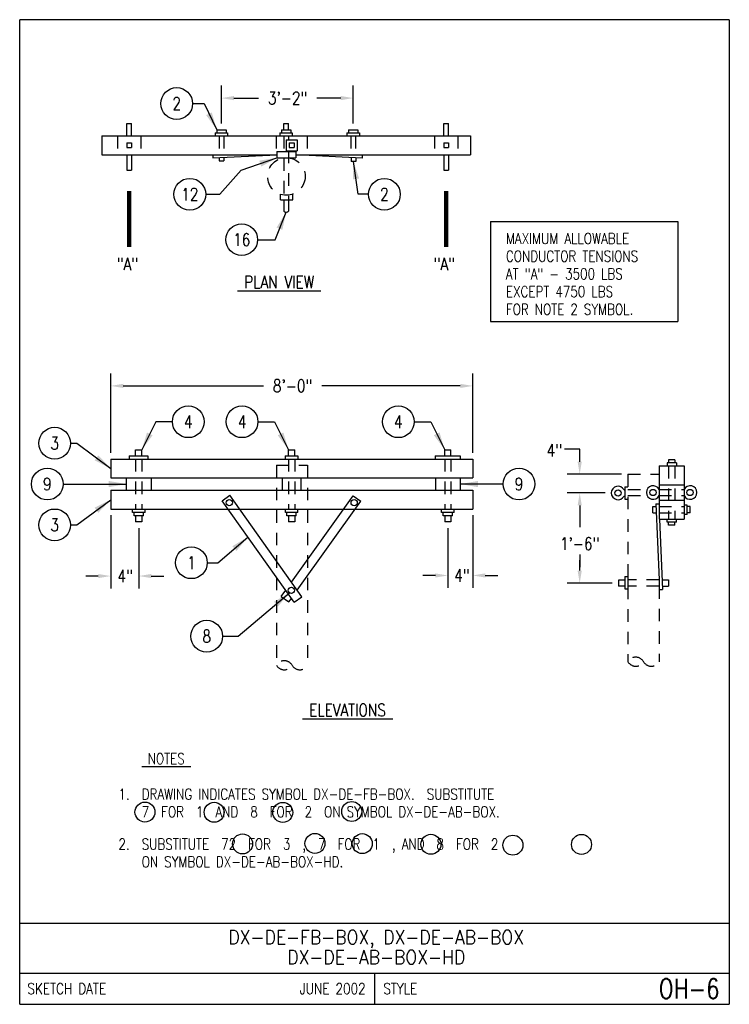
# Model space of a CAD drawing. Extents: x 0 to 7.1, y 0 to 9.85.
import ezdxf
from ezdxf.enums import TextEntityAlignment as Align

# ---------------------------------------------------------------- set-up
doc = ezdxf.new("R2010")
doc.units = 0
doc.header["$MEASUREMENT"] = 0
doc.linetypes.add('HIDDEN', pattern=[0.375, 0.25, -0.125])
doc.linetypes.add('HIDDEN2', pattern=[0.1875, 0.125, -0.0625])
doc.layers.add('E-DETL', color=2, linetype='CONTINUOUS')
doc.layers.add('E-DETL-TEXT', color=3, linetype='CONTINUOUS')
doc.styles.add('ROMANS', font='ROMANS.SHX', dxfattribs={"width": 0.8})
doc.styles.get("Standard").update_dxf_attribs({"font": 'ROMANS.SHX', "width": 0.8, "height": 0.125})
doc.dimstyles.get("Standard").update_dxf_attribs({"dimtxt": 0.18, "dimasz": 0.18, "dimexe": 0.18, "dimexo": 0.0625, "dimgap": 0.09, "dimtad": 0, "dimtih": 1, "dimtoh": 1, "dimdec": 4, "dimzin": 0, "dimdsep": 46, "dimtxsty": 'Standard', "dimcen": 0.09, "dimadec": 0, "dimazin": 0, "dimtfac": 1, "dimtdec": 4, "dimtofl": 0, "dimtmove": 0, "dimatfit": 3, "dimfxl": 0, "dimtolj": 1, "dimtzin": 0, "dimarcsym": 0})

msp = doc.modelspace()

# ---------------------------------------------------------------- linework, layer by layer
at = {"layer": 'E-DETL'}
for p, q in [((7.1036, 9.8484), (0, 9.8484)), ((0, 0), (0, 9.8484)), ((7.1036, 9.8484), (7.1036, 0)), ((4.7119, 7.8292), (4.7119, 6.8282)), ((4.7119, 7.8292), (6.5869, 7.8292)), ((6.5869, 7.8292), (6.5869, 6.8282)), ((4.7119, 6.8282), (6.5869, 6.8282)), ((0, 0.8125), (7.1036, 0.8125)), ((0, 0.3125), (7.1036, 0.3125)), ((3.5518, 0.3125), (3.5518, 0)), ((0, 0), (7.1036, 0))]:
    msp.add_line(p, q, dxfattribs=at)
at = {"layer": 'E-DETL', "color": 4}
for p, q in [((1.0737, 8.8106), (1.1206, 8.8106)), ((1.0737, 8.6856), (1.0737, 8.8106)), ((1.1206, 8.6856), (1.1206, 8.8106)), ((2.6432, 8.8088), (2.6901, 8.8088)), ((2.6432, 8.7463), (2.6432, 8.8088)), ((2.6901, 8.7463), (2.6901, 8.8088)), ((4.2456, 8.8106), (4.2925, 8.8106)), ((4.2456, 8.6856), (4.2456, 8.8106)), ((4.2925, 8.6856), (4.2925, 8.8106)), ((0.8237, 8.6856), (0.8237, 8.4981)), ((0.8237, 8.6856), (4.5112, 8.6856)), ((1.9565, 8.7169), (1.9565, 8.6856)), ((1.9565, 8.7169), (2.0815, 8.7169)), ((1.9722, 8.7481), (1.9722, 8.7169)), ((1.9722, 8.7481), (2.0659, 8.7481)), ((2.0659, 8.7481), (2.0659, 8.7169)), ((2.0815, 8.7169), (2.0815, 8.6856)), ((2.6041, 8.7151), (2.6041, 8.6838)), ((2.6041, 8.7151), (2.7291, 8.7151)), ((2.6198, 8.7463), (2.6198, 8.7151)), ((2.6198, 8.7463), (2.7135, 8.7463)), ((2.7135, 8.7463), (2.7135, 8.7151)), ((2.7291, 8.7151), (2.7291, 8.6838)), ((3.276, 8.7151), (3.276, 8.6838)), ((3.276, 8.7151), (3.401, 8.7151)), ((3.2916, 8.7463), (3.2916, 8.7151)), ((3.2916, 8.7463), (3.3854, 8.7463)), ((3.3854, 8.7463), (3.3854, 8.7151)), ((3.401, 8.7151), (3.401, 8.6838)), ((4.5112, 8.6856), (4.5112, 8.4981)), ((1.0737, 8.6153), (1.0737, 8.5685)), ((1.0737, 8.6153), (1.1206, 8.6153)), ((1.0737, 8.5685), (1.1206, 8.5685)), ((1.1206, 8.6153), (1.1206, 8.5685)), ((2.6678, 8.6475), (2.7772, 8.6475)), ((2.6678, 8.6475), (2.6678, 8.5382)), ((2.6991, 8.6162), (2.6991, 8.5694)), ((2.6991, 8.6162), (2.746, 8.6162)), ((2.6991, 8.5694), (2.746, 8.5694)), ((2.746, 8.6162), (2.746, 8.5694)), ((2.7772, 8.6475), (2.7772, 8.5382)), ((4.2456, 8.6153), (4.2456, 8.5685)), ((4.2456, 8.6153), (4.2925, 8.6153)), ((4.2456, 8.5685), (4.2925, 8.5685)), ((4.2925, 8.6153), (4.2925, 8.5685)), ((0.8237, 8.4981), (2.5757, 8.4981)), ((1.0737, 8.4981), (1.0737, 8.3419)), ((1.1206, 8.4981), (1.1206, 8.3419)), ((1.9331, 8.4669), (2.5757, 8.4981)), ((1.9331, 8.4981), (1.9331, 8.4669)), ((1.9956, 8.4699), (1.9956, 8.4356)), ((2.0425, 8.4722), (2.0425, 8.4356)), ((2.5757, 8.5296), (2.7632, 8.5296)), ((2.5757, 8.5296), (2.5757, 8.4671)), ((2.6678, 8.5382), (2.7772, 8.5382)), ((2.7632, 8.5296), (2.7632, 8.4671)), ((3.4273, 8.462), (2.7632, 8.4981)), ((2.7632, 8.4981), (4.5112, 8.4981)), ((3.4273, 8.4932), (3.4273, 8.462)), ((4.2456, 8.4981), (4.2456, 8.3419)), ((4.2925, 8.4981), (4.2925, 8.3419)), ((1.9956, 8.4356), (2.0425, 8.4356)), ((2.5757, 8.4671), (2.7632, 8.4671)), ((3.318, 8.4673), (3.318, 8.4307)), ((3.3648, 8.4307), (3.318, 8.4307)), ((3.3648, 8.465), (3.3648, 8.4307)), ((1.0737, 8.3419), (1.1206, 8.3419)), ((4.2456, 8.3419), (4.2925, 8.3419)), ((2.6092, 8.0478), (2.6092, 8.1031)), ((2.7342, 8.0478), (2.7342, 8.1045)), ((2.6092, 8.0478), (2.7342, 8.0478)), ((2.6432, 8.0478), (2.6432, 7.9338)), ((2.6901, 8.0478), (2.6901, 7.9338)), ((1.1606, 5.5474), (1.2233, 5.5474)), ((1.1606, 5.4849), (1.1606, 5.5474)), ((1.2233, 5.4849), (1.2233, 5.5474)), ((2.6905, 5.5474), (2.7531, 5.5474)), ((2.6905, 5.4849), (2.6905, 5.5474)), ((2.7531, 5.4849), (2.7531, 5.5474)), ((4.2543, 5.5474), (4.317, 5.5474)), ((4.2543, 5.4849), (4.2543, 5.5474)), ((4.317, 5.4849), (4.317, 5.5474)), ((0.911, 5.4536), (4.536, 5.4536)), ((0.911, 5.4536), (0.911, 5.2661)), ((1.0969, 5.4854), (1.0969, 5.4541)), ((1.0969, 5.4854), (1.2844, 5.4854)), ((1.2844, 5.4854), (1.2844, 5.4541)), ((2.6592, 5.4849), (2.6592, 5.4536)), ((2.6592, 5.4849), (2.7842, 5.4849)), ((2.7842, 5.4849), (2.7842, 5.4536)), ((4.1583, 5.4853), (4.1583, 5.4541)), ((4.1583, 5.4853), (4.4083, 5.4853)), ((4.4083, 5.4853), (4.4083, 5.4541)), ((4.536, 5.4536), (4.536, 5.2661)), ((6.557, 5.4475), (6.4945, 5.4475)), ((6.4945, 5.4475), (6.4945, 5.4163)), ((6.557, 5.4475), (6.557, 5.4163)), ((6.4007, 5.3848), (6.6507, 5.3848)), ((6.4007, 5.3848), (6.4007, 4.8536)), ((6.4809, 5.4163), (6.4809, 5.385)), ((6.5734, 5.4163), (6.4809, 5.4163)), ((6.5734, 5.4163), (6.5734, 5.385)), ((6.6507, 5.3848), (6.6507, 4.8536)), ((0.911, 5.2661), (2.6284, 5.2661)), ((1.0673, 5.2661), (1.0673, 5.1411)), ((1.3173, 5.2661), (1.3173, 5.1411)), ((2.6284, 5.2661), (2.6284, 5.1411)), ((2.6284, 5.2661), (2.7534, 5.2661)), ((2.7534, 5.2661), (4.536, 5.2661)), ((2.8152, 5.2661), (2.8152, 5.1411)), ((4.161, 5.2661), (4.161, 5.1411)), ((4.411, 5.2661), (4.411, 5.1411)), ((0.911, 5.1411), (2.6284, 5.1411)), ((0.911, 5.1411), (0.911, 4.9536)), ((2.6284, 5.1411), (2.7534, 5.1411)), ((2.7534, 5.1411), (4.536, 5.1411)), ((4.536, 5.1411), (4.536, 4.9536)), ((6.0497, 5.1459), (6.0571, 5.1459)), ((6.0571, 5.1771), (6.0571, 5.0521)), ((6.0571, 5.1771), (6.0883, 5.1771)), ((6.4007, 5.1973), (6.6507, 5.1973)), ((2.026, 5.0373), (2.1024, 5.0916)), ((2.7476, 4.022), (2.026, 5.0373)), ((2.824, 4.0763), (2.1024, 5.0916)), ((2.7206, 4.2219), (3.3398, 5.0863)), ((2.778, 4.141), (3.416, 5.0317)), ((3.3398, 5.0863), (3.416, 5.0317)), ((6.0497, 5.0834), (6.0571, 5.0834)), ((6.0571, 5.0521), (6.0883, 5.0521)), ((6.4007, 5.0411), (6.6507, 5.0411)), ((0.911, 4.9536), (4.536, 4.9536)), ((1.1298, 4.918), (1.1298, 4.9492)), ((1.2548, 4.918), (1.2548, 4.9492)), ((2.6597, 4.918), (2.6597, 4.9492)), ((2.7847, 4.918), (2.7847, 4.9492)), ((4.2235, 4.918), (4.2235, 4.9492)), ((4.3485, 4.918), (4.3485, 4.9492)), ((6.3382, 4.9161), (6.3382, 4.9786)), ((6.3382, 4.9786), (6.3695, 4.9786)), ((6.3684, 5.0045), (6.3996, 5.0045)), ((6.3684, 5.0045), (6.4007, 4.2442)), ((6.682, 4.9921), (6.6507, 4.9921)), ((6.682, 4.8996), (6.682, 4.9921)), ((6.7132, 4.9786), (6.682, 4.9786)), ((6.7132, 4.9161), (6.7132, 4.9786)), ((1.2548, 4.918), (1.1298, 4.918)), ((1.1454, 4.8867), (1.1454, 4.918)), ((1.2392, 4.8867), (1.1454, 4.8867)), ((1.1608, 4.8867), (1.1608, 4.8242)), ((1.2235, 4.8867), (1.2235, 4.8242)), ((1.2392, 4.8867), (1.2392, 4.918)), ((2.7847, 4.918), (2.6597, 4.918)), ((2.6753, 4.8867), (2.6753, 4.918)), ((2.769, 4.8867), (2.6753, 4.8867)), ((2.6907, 4.8867), (2.6907, 4.8242)), ((2.7534, 4.8867), (2.7534, 4.8242)), ((2.769, 4.8867), (2.769, 4.918)), ((4.3485, 4.918), (4.2235, 4.918)), ((4.2392, 4.8867), (4.2392, 4.918)), ((4.3329, 4.8867), (4.2392, 4.8867)), ((4.2546, 4.8867), (4.2546, 4.8242)), ((4.3173, 4.8867), (4.3173, 4.8242)), ((4.3329, 4.8867), (4.3329, 4.918)), ((6.3382, 4.9161), (6.3695, 4.9161)), ((6.4007, 4.8536), (6.6507, 4.8536)), ((6.4061, 4.8536), (6.436, 4.1505)), ((6.4809, 4.8222), (6.4809, 4.8534)), ((6.5734, 4.8222), (6.5734, 4.8534)), ((6.682, 4.8996), (6.6507, 4.8996)), ((6.7132, 4.9161), (6.682, 4.9161)), ((1.2235, 4.8242), (1.1608, 4.8242)), ((2.7534, 4.8242), (2.6907, 4.8242)), ((4.3173, 4.8242), (4.2546, 4.8242)), ((6.5734, 4.8222), (6.4809, 4.8222)), ((6.4945, 4.7909), (6.4945, 4.8222)), ((6.557, 4.7909), (6.4945, 4.7909)), ((6.557, 4.7909), (6.557, 4.8222)), ((6.0571, 4.2436), (5.9946, 4.2436)), ((5.9946, 4.2436), (5.9946, 4.1823)), ((6.0571, 4.2797), (6.0571, 4.1547)), ((6.0571, 4.2797), (6.0883, 4.2797)), ((6.0883, 4.2797), (6.0883, 4.1547)), ((6.432, 4.2442), (6.4945, 4.2442)), ((6.4945, 4.2442), (6.4945, 4.1817)), ((2.6182, 4.079), (2.6628, 4.1412)), ((6.0571, 4.1823), (5.9946, 4.1823)), ((6.0571, 4.1547), (6.0883, 4.1547)), ((6.4007, 4.1505), (6.436, 4.1505)), ((6.4347, 4.1817), (6.4945, 4.1817)), ((2.6182, 4.079), (2.6945, 4.0244)), ((2.6945, 4.0244), (2.7203, 4.0604)), ((2.7476, 4.022), (2.824, 4.0763))]:
    msp.add_line(p, q, dxfattribs=at)
at = {"layer": 'E-DETL', "color": 4, "linetype": 'HIDDEN2'}
for p, q in [((0.98, 8.6856), (0.98, 8.4981)), ((1.2143, 8.6856), (1.2143, 8.4981)), ((1.9956, 8.6856), (1.9956, 8.4981)), ((2.0425, 8.6856), (2.0425, 8.4981)), ((2.5675, 8.6838), (2.5675, 8.4981)), ((2.6432, 8.6856), (2.6432, 8.0478)), ((2.6901, 8.6838), (2.6901, 8.6475)), ((2.8776, 8.6838), (2.8776, 8.4981)), ((3.3151, 8.6838), (3.3151, 8.4963)), ((3.362, 8.6838), (3.362, 8.4963)), ((4.1518, 8.6856), (4.1518, 8.4981)), ((4.3862, 8.6856), (4.3862, 8.4981)), ((2.6901, 8.5382), (2.6901, 8.0478)), ((1.161, 5.4536), (1.161, 4.9536)), ((1.2235, 5.4536), (1.2235, 4.9536)), ((2.6909, 5.4536), (2.6909, 4.9536)), ((2.7534, 5.4536), (2.7534, 4.9536)), ((4.2548, 5.4536), (4.2548, 4.9536)), ((4.3173, 5.4536), (4.3173, 4.9536)), ((6.4945, 5.3848), (6.4945, 4.8536)), ((6.557, 5.3848), (6.557, 4.8536)), ((6.0883, 5.1505), (6.2806, 5.1505)), ((6.4007, 5.1505), (6.6507, 5.1505)), ((6.0883, 5.088), (6.2806, 5.088)), ((6.4007, 5.088), (6.6507, 5.088)), ((6.4007, 4.9786), (6.6507, 4.9786)), ((6.4007, 4.9161), (6.6507, 4.9161)), ((6.4007, 4.2442), (6.0883, 4.2442)), ((6.4007, 4.1817), (6.0883, 4.1817))]:
    msp.add_line(p, q, dxfattribs=at)
at = {"layer": 'E-DETL', "linetype": 'HIDDEN2'}
for p, q in [((2.5704, 5.3911), (2.5704, 3.3911)), ((2.5704, 5.3911), (2.8828, 5.3911)), ((2.8828, 5.3911), (2.8828, 3.3911)), ((6.0883, 5.3021), (6.4007, 5.3021)), ((6.0883, 5.3021), (6.0883, 3.4271)), ((6.4007, 4.1817), (6.4007, 3.4271))]:
    msp.add_line(p, q, dxfattribs=at)
at = {"layer": 'E-DETL', "color": 4, "linetype": 'HIDDEN'}
for p, q in [((6.4007, 5.3021), (6.4007, 5.1973)), ((6.4007, 4.2442), (6.4007, 4.1817)), ((6.4007, 4.2442), (6.4007, 4.1817))]:
    msp.add_line(p, q, dxfattribs=at)
at = {"layer": 'E-DETL', "linetype": 'HIDDEN2'}
msp.add_circle((2.6697, 8.2806), 0.1875, dxfattribs=at)
at = {"layer": 'E-DETL', "color": 4}
for centre in [(5.9896, 5.1146), (6.3406, 5.1192), (6.7108, 5.1192), (2.0979, 5.0171), (3.3479, 5.0171), (2.7204, 4.1411)]:
    msp.add_circle(centre, 0.0312, dxfattribs=at)
for centre, radius, start, end in [((2.6666, 7.952), 0.0297, 217.82866, 322.17075), ((5.9896, 5.1146), 0.0677, 27.4811, 332.51767), ((6.3406, 5.1192), 0.0677, 27.4811, 332.51767), ((6.7108, 5.1192), 0.0677, 207.48171, 152.51862)]:
    msp.add_arc(centre, radius, start, end, dxfattribs=at)
at = {"layer": 'E-DETL', "linetype": 'HIDDEN2'}
for centre, start, end in [((6.1664, 3.3821), 30, 150), ((2.6485, 3.346), 30, 150), ((2.6485, 3.4362), 210, 330), ((2.8047, 3.4362), 210, 330), ((6.1664, 3.4722), 210, 330), ((6.3226, 3.4722), 210, 330)]:
    msp.add_arc(centre, 0.0902, start, end, dxfattribs=at)
at = {"layer": 'E-DETL-TEXT'}
for p, q in [((2.019, 8.8106), (2.019, 9.1892)), ((3.3385, 8.8088), (3.3385, 9.1892)), ((2.144, 9.0642), (2.3902, 9.0642)), ((3.2135, 9.0642), (2.975, 9.0642)), ((1.7309, 9.0095), (1.8455, 9.0095)), ((1.8455, 9.0095), (1.9722, 8.7481)), ((2.2175, 8.3425), (2.5757, 8.4671)), ((3.3885, 8.1019), (3.3414, 8.4307)), ((2.0042, 8.1019), (2.2175, 8.3425)), ((1.8622, 8.1019), (2.0042, 8.1019)), ((3.4921, 8.1019), (3.3885, 8.1019)), ((2.5568, 7.648), (2.6666, 7.9224)), ((2.382, 7.648), (2.5568, 7.648)), ((0.911, 5.5161), (0.911, 6.3105)), ((4.536, 5.5161), (4.536, 6.3105)), ((1.036, 6.1855), (2.4394, 6.1855)), ((4.411, 6.1855), (3.0241, 6.1855)), ((1.3633, 5.8268), (1.2233, 5.5474)), ((1.5285, 5.8268), (1.3633, 5.8268)), ((2.3852, 5.8268), (2.5504, 5.8268)), ((2.5504, 5.8268), (2.6905, 5.5474)), ((3.9491, 5.8268), (4.1143, 5.8268)), ((4.1143, 5.8268), (4.2543, 5.5474)), ((0.509, 5.6121), (0.5714, 5.6121)), ((0.5714, 5.6121), (0.911, 5.3599)), ((5.606, 5.5521), (5.453, 5.5521)), ((5.606, 5.4271), (5.606, 5.5521)), ((6.0258, 5.3021), (5.481, 5.3021)), ((6.0258, 5.3021), (5.481, 5.3021)), ((0.4355, 5.2036), (1.0673, 5.2036)), ((4.8394, 5.2036), (4.411, 5.2036)), ((0.5714, 4.7952), (0.911, 5.0474)), ((5.8594, 5.1146), (5.481, 5.1146)), ((5.8594, 5.1146), (5.481, 5.1146)), ((5.606, 4.9896), (5.606, 4.7716)), ((5.606, 4.9896), (5.606, 4.8646)), ((0.911, 4.8911), (0.911, 4.1587)), ((4.536, 4.8911), (4.536, 4.1646)), ((0.509, 4.7952), (0.5714, 4.7952)), ((1.1922, 4.7617), (1.1922, 4.1587)), ((4.2859, 4.7617), (4.2859, 4.1646)), ((1.9823, 4.4164), (2.2845, 4.6736)), ((5.606, 4.4986), (5.606, 4.3736)), ((5.606, 4.338), (5.606, 4.4428)), ((1.8783, 4.4164), (1.9823, 4.4164)), ((0.786, 4.2837), (0.661, 4.2837)), ((1.3172, 4.2837), (1.4422, 4.2837)), ((4.1609, 4.2896), (4.0359, 4.2896)), ((4.661, 4.2896), (4.786, 4.2896)), ((5.9321, 4.213), (5.481, 4.213)), ((2.1855, 3.6817), (2.7008, 4.1168)), ((2.0316, 3.6817), (2.1855, 3.6817))]:
    msp.add_line(p, q, dxfattribs=at)
for centre, radius in [((1.5719, 9.0095), 0.159), ((1.7032, 8.1019), 0.159), ((3.6511, 8.1019), 0.159), ((2.223, 7.648), 0.159), ((1.6875, 5.8268), 0.159), ((2.2262, 5.8268), 0.159), ((3.7901, 5.8268), 0.159), ((0.35, 5.6121), 0.159), ((0.2765, 5.2036), 0.159), ((4.9984, 5.2036), 0.159), ((0.35, 4.7952), 0.159), ((1.7193, 4.4164), 0.159), ((1.8726, 3.6817), 0.159), ((1.254, 1.9228), 0.1), ((1.9464, 1.9206), 0.1), ((2.6337, 1.9195), 0.1), ((3.3235, 1.9284), 0.1), ((2.2313, 1.6045), 0.1), ((2.956, 1.6093), 0.1), ((3.4294, 1.6071), 0.1), ((4.1164, 1.6002), 0.1), ((4.9373, 1.5919), 0.1), ((5.6241, 1.599), 0.1)]:
    msp.add_circle(centre, radius, dxfattribs=at)
for points in [[(2.144, 9.0851), (2.144, 9.0434), (2.019, 9.0642)], [(3.2135, 9.0851), (3.2135, 9.0434), (3.3385, 9.0642)], [(1.923, 8.9213), (1.9722, 8.7481), (1.8667, 8.894)], [(2.398, 8.4384), (2.5757, 8.4671), (2.4185, 8.3793)], [(3.3356, 8.2508), (3.3414, 8.4307), (3.3974, 8.2597)], [(2.5717, 7.7694), (2.6666, 7.9224), (2.6298, 7.7462)], [(1.036, 6.2064), (1.036, 6.1647), (0.911, 6.1855)], [(4.411, 6.2064), (4.411, 6.1647), (4.536, 6.1855)], [(1.2747, 5.7199), (1.2233, 5.5474), (1.3306, 5.6919)], [(2.639, 5.7199), (2.6905, 5.5474), (2.5831, 5.6919)], [(4.2029, 5.7199), (4.2543, 5.5474), (4.147, 5.6919)], [(0.7873, 5.4907), (0.911, 5.3599), (0.7501, 5.4405)], [(5.5851, 5.4271), (5.6268, 5.4271), (5.606, 5.3021)], [(0.89, 5.2349), (1.0673, 5.2036), (0.89, 5.1724)], [(4.5883, 5.1724), (4.411, 5.2036), (4.5883, 5.2349)], [(0.7873, 4.9166), (0.911, 5.0474), (0.7501, 4.9668)], [(5.5851, 4.9896), (5.6268, 4.9896), (5.606, 5.1146)], [(5.5851, 4.9896), (5.6268, 4.9896), (5.606, 5.1146)], [(2.1292, 4.5825), (2.2845, 4.6736), (2.1697, 4.5349)], [(5.5851, 4.338), (5.6268, 4.338), (5.606, 4.213)], [(0.786, 4.3045), (0.786, 4.2628), (0.911, 4.2837)], [(1.3172, 4.3045), (1.3172, 4.2628), (1.1922, 4.2837)], [(4.1609, 4.3104), (4.1609, 4.2687), (4.2859, 4.2896)], [(4.661, 4.3104), (4.661, 4.2687), (4.536, 4.2896)], [(2.5452, 4.0263), (2.7008, 4.1168), (2.5855, 3.9786)]]:
    msp.add_solid(points, dxfattribs=at)

# ---------------------------------------------------------------- texts
at = {"layer": 'E-DETL-TEXT', "style": 'ROMANS', "width": 0.8}
for s, p in [('2', (1.5719, 9.0095)), ('12', (1.7032, 8.1019)), ('2', (3.6511, 8.1019)), ('16', (2.223, 7.648)), ('4', (1.6875, 5.8268)), ('4', (2.2262, 5.8268)), ('4', (3.7901, 5.8268)), ('3', (0.35, 5.6121)), ('9', (0.2765, 5.2036)), ('3', (0.35, 4.7952)), ('1', (1.7193, 4.4164)), ('8', (1.8726, 3.6817))]:
    msp.add_text(s, height=0.125, dxfattribs=at).set_placement(p, align=Align.MIDDLE)
for s, height, p in [('MAXIMUM ALLOWABLE', 0.109375, (4.8672, 7.6051)), ('CONDUCTOR TENSIONS', 0.109375, (4.8672, 7.428)), ('"A"', 0.125, (0.971, 7.3424)), ('"A"', 0.125, (4.1428, 7.3424)), ('AT "A" - 3500 LBS', 0.109375, (4.8672, 7.251)), ('%%U PLAN VIEW ', 0.125, (2.1791, 7.1615)), ('EXCEPT 4750 LBS', 0.109375, (4.8672, 7.0739)), ('FOR NOTE 2 SYMBOL.', 0.109375, (4.8672, 6.8968)), ('%%U ELEVATIONS ', 0.125, (2.8302, 2.8805)), ('%%U NOTES ', 0.10938, (1.2212, 2.4015)), ('DRAWING INDICATES SYMBOL DX-DE-FB-BOX.  SUBSTITUTE', 0.109375, (1.2212, 2.0473)), ('7  FOR  1  AND  8  FOR  2  ON SYMBOL DX-DE-AB-BOX.', 0.109375, (1.2212, 1.8702)), ('SUBSTITUTE  72  FOR  3  ,  7  FOR  1  , AND  8  FOR  2', 0.109375, (1.2212, 1.5475)), ('ON SYMBOL DX-DE-AB-BOX-HD.', 0.109375, (1.2212, 1.3704))]:
    msp.add_text(s, height=height, dxfattribs=at).set_placement(p)
at = {"layer": 'E-DETL-TEXT', "width": 0.8}
msp.add_text('9', height=0.125, dxfattribs=at).set_placement((4.9984, 5.2036), align=Align.MIDDLE)
at = {"layer": 'E-DETL-TEXT', "style": 'ROMANS', "width": 0.8}
for s, p in [('1.  ', (1.2212, 2.0473)), ('2.  ', (1.2212, 1.5475))]:
    msp.add_text(s, height=0.10938, dxfattribs=at).set_placement(p, align=Align.RIGHT)
at = {"layer": 'E-DETL-TEXT', "style": 'ROMANS', "width": 0.9}
for s, p in [('DX-DE-FB-BOX, DX-DE-AB-BOX', (3.5688, 0.6031)), ('DX-DE-AB-BOX-HD', (3.5688, 0.4031))]:
    msp.add_text(s, height=0.14, dxfattribs=at).set_placement(p, align=Align.CENTER)
at = {"layer": 'E-DETL-TEXT', "style": 'ROMANS', "width": 0.8}
for s, p in [('SKETCH DATE', (0.0773, 0.1563)), ('STYLE', (3.6406, 0.1563))]:
    msp.add_text(s, height=0.11, dxfattribs=at).set_placement(p, align=Align.MIDDLE_LEFT)
for s, height, p in [('JUNE 2002', 0.11, (3.463, 0.1563)), ('OH-6', 0.19685, (7.0055, 0.1563))]:
    msp.add_text(s, height=height, dxfattribs=at).set_placement(p, align=Align.MIDDLE_RIGHT)
at = {"layer": 'E-DETL-TEXT', "char_height": 0.125, "attachment_point": 5, "style": 'ROMANS'}
for s, insert in [('\\A1;3\'-2"', (2.6826, 9.0642)), ('\\A1;8\'-0"', (2.7318, 6.1855)), ('\\A1;4"', (5.3527, 5.5414)), ('\\A1;1\'-6"', (5.606, 4.6072)), ('\\A1;4"', (1.0554, 4.2837)), ('\\A1;4"', (4.4266, 4.2896))]:
    msp.add_mtext(s, dxfattribs=dict(at, insert=insert))

# ---------------------------------------------------------------- leaders
at = {"layer": 'E-DETL-TEXT'}
for points in [[(1.0972, 7.5764), (1.0972, 8.1341)], [(4.269, 7.5764), (4.269, 8.1341)]]:
    msp.add_leader(points, dimstyle='Standard', override={"dimtxt": 0.125, "dimasz": 0.125, "dimexe": 0.125, "dimdec": 6, "dimlunit": 4, "dimtxsty": 'ROMANS', "dimclrd": 256, "dimclre": 256, "dimclrt": 256, "dimtdec": 6, "dimtmove": 2, "dimlwd": 65535, "dimlwe": 65535}, dxfattribs=at)

doc.saveas('drawing.dxf')
